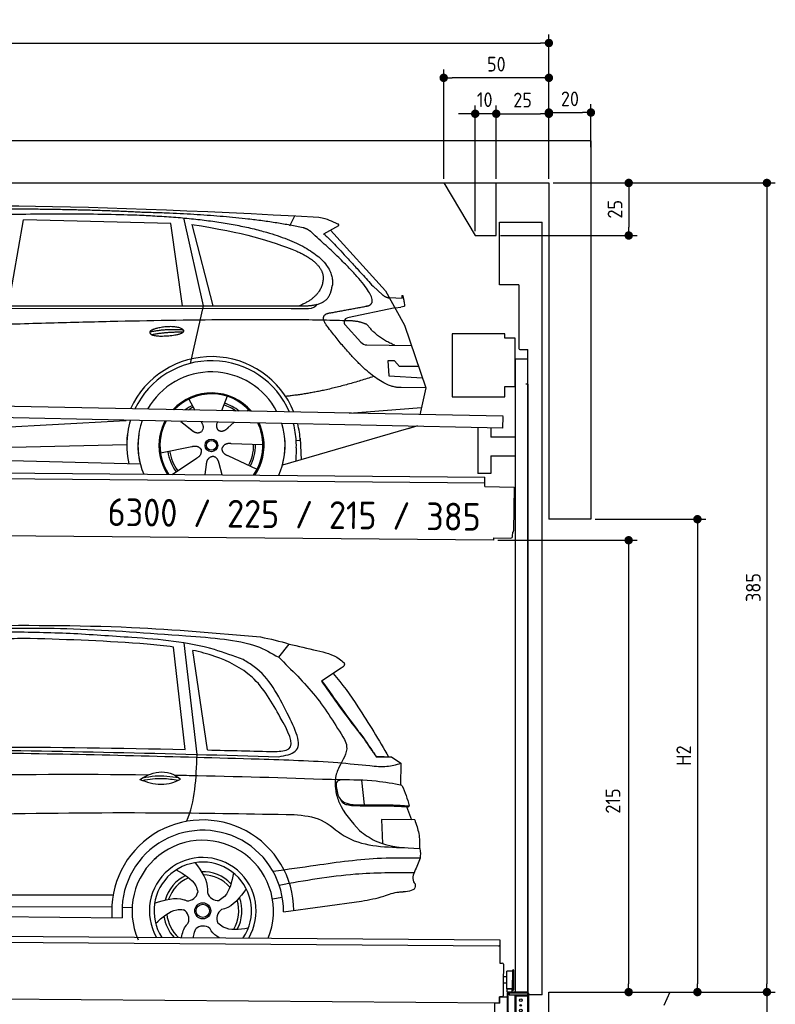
# Model space of a CAD drawing. Header units: millimetres. Extents: x -411 to 6777, y 0 to 7077.
# Tile 6 of 6: x 3183 to 6777, y 2392 to 7077. Entities that reach past the tile are written whole.
import ezdxf

# ---------------------------------------------------------------- set-up
doc = ezdxf.new("R2010")
doc.units = ezdxf.units.MM
doc.layers.add('4', color=3, linetype='Continuous')
for name, color, linetype, lineweight in [('AM_0', 7, 'Continuous', 50), ('car', 10, 'Continuous', 25), ('Freiraum', 7, 'Continuous', 25), ('Gebäude', 7, 'Continuous', 25), ('Logo', 7, 'Continuous', 25), ('Plattform', 7, 'Continuous', 25), ('Ständer vorne', 7, 'Continuous', 25), ('Tor', 200, 'Continuous', 25)]:
    doc.layers.add(name, color=color, linetype=linetype, lineweight=lineweight)
doc.styles.get("Standard").update_dxf_attribs({"font": 'ISOCP.SHX'})
doc.dimstyles.new('GEN-ISO', dxfattribs={"dimscale": 20, "dimtxt": 3.5, "dimasz": 2, "dimexe": 2, "dimexo": 1, "dimgap": 1.5, "dimtad": 1, "dimdec": 1, "dimlfac": 0.1, "dimdsep": 46, "dimtxsty": 'STANDARD', "dimblk": 'PUNKT', "dimcen": 2, "dimclrd": 256, "dimclre": 256, "dimclrt": 2, "dimadec": 0, "dimazin": 0, "dimtp": 0.1, "dimtm": 0.1, "dimtfac": 0.71, "dimtdec": 1, "dimtmove": 2, "dimatfit": 3, "dimldrblk": 'PUNKT', "dimfxl": 2, "dimtolj": 1, "dimarcsym": 0})

# ---------------------------------------------------------------- blocks, each defined once
blk = doc.blocks.new('PUNKT')
at = {"layer": '4', "color": 0, "linetype": 'ByBlock'}
blk.add_line((-0.5, 0), (-1, 0), dxfattribs=at)
at = {"layer": '4', "color": 0, "linetype": 'ByBlock', "const_width": 0.5}
blk.add_lwpolyline([(-0.25, 0, 1), (0.25, 0, 1)], format="xyb", close=True, dxfattribs=at)
blk = doc.blocks.new('*D67')
at = {"layer": '4', "lineweight": -2, "transparency": 16777216}
for p, q in [((5720, 6300), (6776.9, 6300)), ((6736.9, 6260), (6736.9, 2490)), ((6195.4, 2450), (6776.9, 2450))]:
    blk.add_line(p, q, dxfattribs=at)
at = {"layer": 'Defpoints', "color": 0, "transparency": 16777216}
for p in [(5700, 6300), (6175.4, 2450), (6736.9, 2450)]:
    blk.add_point(p, dxfattribs=at)
at = {"layer": '4', "lineweight": -2, "transparency": 16777216, "xscale": 40, "yscale": 40, "zscale": 40}
for p, rotation in [((6736.9, 6300), 90), ((6736.9, 2450), 270)]:
    blk.add_blockref('PUNKT', p, dxfattribs=dict(at, rotation=rotation))
at = {"layer": '4', "color": 2, "transparency": 16777216, "insert": (6671.9, 4375), "char_height": 70, "attachment_point": 5, "rotation": 90}
blk.add_mtext('385', dxfattribs=at)
blk = doc.blocks.new('*D68')
at = {"layer": '4', "lineweight": -2, "transparency": 16777216}
for p, q in [((6295.4, 2450), (6776.9, 2450)), ((6736.9, 2410), (6736.9, 240)), ((5720, 200), (6776.9, 200))]:
    blk.add_line(p, q, dxfattribs=at)
at = {"layer": 'Defpoints', "color": 0, "transparency": 16777216}
for p in [(6275.4, 2450), (5700, 200), (6736.9, 200)]:
    blk.add_point(p, dxfattribs=at)
at = {"layer": '4', "lineweight": -2, "transparency": 16777216, "xscale": 40, "yscale": 40, "zscale": 40}
for p, rotation in [((6736.9, 2450), 90), ((6736.9, 200), 270)]:
    blk.add_blockref('PUNKT', p, dxfattribs=dict(at, rotation=rotation))
at = {"layer": '4', "color": 2, "transparency": 16777216, "insert": (6671.9, 1325), "char_height": 70, "attachment_point": 5, "rotation": 90}
blk.add_mtext('225', dxfattribs=at)
blk = doc.blocks.new('*D69')
at = {"layer": '4', "lineweight": -2, "transparency": 16777216}
for p, q in [((5920, 4700), (6446.5, 4700)), ((6406.5, 4660), (6406.5, 2490)), ((6295.4, 2450), (6446.5, 2450))]:
    blk.add_line(p, q, dxfattribs=at)
at = {"layer": 'Defpoints', "color": 0, "transparency": 16777216}
for p in [(5900, 4700), (6275.4, 2450), (6406.5, 2450)]:
    blk.add_point(p, dxfattribs=at)
at = {"layer": '4', "lineweight": -2, "transparency": 16777216, "xscale": 40, "yscale": 40, "zscale": 40}
for p, rotation in [((6406.5, 4700), 90), ((6406.5, 2450), 270)]:
    blk.add_blockref('PUNKT', p, dxfattribs=dict(at, rotation=rotation))
at = {"layer": '4', "color": 2, "transparency": 16777216, "insert": (6341.5, 3575), "char_height": 70, "attachment_point": 5, "rotation": 90}
blk.add_mtext('H2', dxfattribs=at)
blk = doc.blocks.new('*D70')
at = {"layer": '4', "lineweight": -2, "transparency": 16777216}
for p, q in [((200, 6320.9), (200, 7005.8)), ((5700, 6470.9), (5700, 7005.8)), ((240, 6965.8), (5660, 6965.8))]:
    blk.add_line(p, q, dxfattribs=at)
at = {"layer": 'Defpoints', "color": 0, "transparency": 16777216}
for p in [(5700, 6965.8), (5700, 6450.9), (200, 6300.9)]:
    blk.add_point(p, dxfattribs=at)
at = {"layer": '4', "lineweight": -2, "transparency": 16777216, "xscale": 40, "yscale": 40, "zscale": 40, "rotation": 180}
blk.add_blockref('PUNKT', (200, 6965.8), dxfattribs=at)
at = {"layer": '4', "lineweight": -2, "transparency": 16777216, "xscale": 40, "yscale": 40, "zscale": 40}
blk.add_blockref('PUNKT', (5700, 6965.8), dxfattribs=at)
at = {"layer": '4', "color": 2, "transparency": 16777216, "insert": (2950, 7030.8), "char_height": 70, "attachment_point": 5}
blk.add_mtext('550', dxfattribs=at)
blk = doc.blocks.new('*D71')
at = {"layer": '4', "lineweight": -2, "transparency": 16777216}
for p, q in [((5457.5, 4600), (6119.3, 4600)), ((6079.3, 4560), (6079.3, 2490)), ((6099.3, 2450), (6119.3, 2450))]:
    blk.add_line(p, q, dxfattribs=at)
at = {"layer": 'Defpoints', "color": 0, "transparency": 16777216}
for p in [(5437.5, 4600), (6079.3, 2450), (6079.3, 2450)]:
    blk.add_point(p, dxfattribs=at)
at = {"layer": '4', "lineweight": -2, "transparency": 16777216, "xscale": 40, "yscale": 40, "zscale": 40}
for p, rotation in [((6079.3, 4600), 90), ((6079.3, 2450), 270)]:
    blk.add_blockref('PUNKT', p, dxfattribs=dict(at, rotation=rotation))
at = {"layer": '4', "color": 2, "transparency": 16777216, "insert": (6004.7, 3359.2), "char_height": 70, "attachment_point": 5, "rotation": 90}
blk.add_mtext('215', dxfattribs=at)
blk = doc.blocks.new('*D72')
at = {"layer": '4', "lineweight": -2, "transparency": 16777216}
for p, q in [((5449.6, 6320), (5449.6, 6669.1)), ((5700, 6320), (5700, 6669.1)), ((5489.6, 6629.1), (5660, 6629.1))]:
    blk.add_line(p, q, dxfattribs=at)
at = {"layer": 'Defpoints', "color": 0, "transparency": 16777216}
for p in [(5700, 6629.1), (5449.6, 6300), (5700, 6300)]:
    blk.add_point(p, dxfattribs=at)
at = {"layer": '4', "lineweight": -2, "transparency": 16777216, "xscale": 40, "yscale": 40, "zscale": 40, "rotation": 180}
blk.add_blockref('PUNKT', (5449.6, 6629.1), dxfattribs=at)
at = {"layer": '4', "lineweight": -2, "transparency": 16777216, "xscale": 40, "yscale": 40, "zscale": 40}
blk.add_blockref('PUNKT', (5700, 6629.1), dxfattribs=at)
at = {"layer": '4', "color": 2, "transparency": 16777216, "insert": (5574.8, 6694.2), "char_height": 70, "attachment_point": 5}
blk.add_mtext('25', dxfattribs=at)
blk = doc.blocks.new('*D73')
at = {"layer": '4', "lineweight": -2, "transparency": 16777216}
for p, q in [((5199.6, 6320), (5199.6, 6840.1)), ((5700, 6320), (5700, 6840.1)), ((5660, 6800.1), (5239.6, 6800.1))]:
    blk.add_line(p, q, dxfattribs=at)
at = {"layer": 'Defpoints', "color": 0, "transparency": 16777216}
for p in [(5199.6, 6800.1), (5199.6, 6300), (5700, 6300)]:
    blk.add_point(p, dxfattribs=at)
at = {"layer": '4', "lineweight": -2, "transparency": 16777216, "xscale": 40, "yscale": 40, "zscale": 40, "rotation": 180}
blk.add_blockref('PUNKT', (5199.6, 6800.1), dxfattribs=at)
at = {"layer": '4', "lineweight": -2, "transparency": 16777216, "xscale": 40, "yscale": 40, "zscale": 40}
blk.add_blockref('PUNKT', (5700, 6800.1), dxfattribs=at)
at = {"layer": '4', "color": 2, "transparency": 16777216, "insert": (5449.8, 6865.1), "char_height": 70, "attachment_point": 5}
blk.add_mtext('50', dxfattribs=at)
blk = doc.blocks.new('*D74')
at = {"layer": '4', "lineweight": -2, "transparency": 16777216}
for p, q in [((5720, 6300), (6119.6, 6300)), ((6079.6, 6260), (6079.6, 6090)), ((5469.6, 6050), (6119.6, 6050))]:
    blk.add_line(p, q, dxfattribs=at)
at = {"layer": 'Defpoints', "color": 0, "transparency": 16777216}
for p in [(5700, 6300), (5449.6, 6050), (6079.6, 6050)]:
    blk.add_point(p, dxfattribs=at)
at = {"layer": '4', "lineweight": -2, "transparency": 16777216, "xscale": 40, "yscale": 40, "zscale": 40}
for p, rotation in [((6079.6, 6300), 90), ((6079.6, 6050), 270)]:
    blk.add_blockref('PUNKT', p, dxfattribs=dict(at, rotation=rotation))
at = {"layer": '4', "color": 2, "transparency": 16777216, "insert": (6014.6, 6175), "char_height": 70, "attachment_point": 5, "rotation": 90}
blk.add_mtext('25', dxfattribs=at)
blk = doc.blocks.new('*D75')
at = {"layer": '4', "lineweight": -2, "transparency": 16777216}
for p, q in [((5349.6, 6070), (5349.6, 6669.1)), ((5449.6, 6320), (5449.6, 6669.1)), ((5309.6, 6629.1), (5269.6, 6629.1)), ((5449.6, 6629.1), (5349.6, 6629.1)), ((5489.6, 6629.1), (5529.6, 6629.1))]:
    blk.add_line(p, q, dxfattribs=at)
at = {"layer": 'Defpoints', "color": 0, "transparency": 16777216}
for p in [(5349.6, 6629.1), (5449.6, 6300), (5349.6, 6050)]:
    blk.add_point(p, dxfattribs=at)
at = {"layer": '4', "lineweight": -2, "transparency": 16777216, "xscale": 40, "yscale": 40, "zscale": 40}
blk.add_blockref('PUNKT', (5349.6, 6629.1), dxfattribs=at)
at = {"layer": '4', "lineweight": -2, "transparency": 16777216, "xscale": 40, "yscale": 40, "zscale": 40, "rotation": 180}
blk.add_blockref('PUNKT', (5449.6, 6629.1), dxfattribs=at)
at = {"layer": '4', "color": 2, "transparency": 16777216, "insert": (5394.7, 6696.1), "char_height": 70, "attachment_point": 5}
blk.add_mtext('10', dxfattribs=at)
blk = doc.blocks.new('Car')
at = {"layer": 'car'}
for p, q in [((4411.4, 6136.7), (4435.2, 6184.2)), ((3077.2, 5743.1), (3144.3, 6152.9)), ((3846, 6143), (3144.3, 6152.9)), ((3905.5, 5751.1), (3846, 6143)), ((3906.1, 6169.4), (4002.7, 5752.1)), ((3945.6, 6138.8), (4048.7, 5752.5)), ((4642.9, 6138.1), (4572.8, 6098.9)), ((4606, 6117.5), (4870.4, 5831.6)), ((4810.1, 5852.6), (4855.7, 5812.8)), ((4870.4, 5831.6), (4961, 5669.4)), ((4888.3, 5799.6), (4948.5, 5797.5)), ((1778.4, 5721.6), (4421.7, 5742.7)), ((1825.3, 5731), (4477.1, 5756.6)), ((4002.7, 5752.1), (3944.3, 5477.8)), ((4421.7, 5742.7), (4504.6, 5744.1)), ((4915.7, 5750.5), (4689.3, 5700.6)), ((4915.7, 5750.5), (4943.4, 5754.5)), ((4961, 5669.4), (5065.4, 5371.8)), ((4678.9, 5667.4), (4754, 5586.2)), ((4783.2, 5573.4), (4995, 5572.6)), ((4915.7, 5498.5), (4883.1, 5498.5)), ((4883.1, 5498.5), (4889.9, 5427)), ((4939.5, 5472.7), (4915.7, 5498.5)), ((5030, 5472.7), (4939.5, 5472.7)), ((4889.9, 5427), (5049, 5418.5)), ((5065.4, 5371.8), (4948.5, 5372.2)), ((5065.4, 5371.8), (5038.8, 5243.8)), ((3938.3, 5307.5), (3967.8, 5255.4)), ((4120.4, 5322.9), (4095.5, 5254)), ((3966.5, 5257.8), (3967.8, 5255.4)), ((4222.5, 5261.2), (4214.8, 5252.7)), ((4702.8, 5247.5), (5045.9, 5278.3)), ((1740.7, 5081.9), (3609.7, 5201.1)), ((3609.7, 5201.1), (3642.2, 5203.2)), ((3901.5, 5201.6), (3953.1, 5161.5)), ((3998.8, 5200.5), (4005, 5189.5)), ((3916, 5190.6), (3962.5, 5154.4)), ((4075.9, 5199.5), (4072.2, 5189.2)), ((4154.7, 5198.6), (4128, 5174.6)), ((5022.8, 5188.4), (4386.8, 4997)), ((5027.5, 5189.8), (4983.8, 5176.6)), ((4470.7, 5115.1), (4451.5, 5113.9)), ((4470, 5127.1), (4476.6, 5024)), ((1760.5, 5030), (3645.9, 5088.6)), ((3806.3, 5051.5), (3954.7, 5081.8)), ((4293.5, 5092.7), (4142.1, 5097.6)), ((4452.3, 5081.4), (4451.2, 5016.4)), ((1662, 5031.6), (3711, 4997)), ((3863.5, 4948.9), (3978, 5026.5)), ((4266.3, 4976.5), (4128.4, 5039.2)), ((4020.6, 4949), (4026.1, 4997.4)), ((4101.3, 4949), (4085.9, 5002.4))]:
    blk.add_line(p, q, dxfattribs=at)
for radius in [30.1, 23.6]:
    blk.add_circle((4048.5, 5088.7), radius, dxfattribs=at)
for centre, radius, start, end in [((4693.6, 5681), 20, 102.4358, 222.7473), ((4783.4, 5613.4), 40, 222.7473, 269.7861), ((4048.9, 5088.2), 422.7, 22.5487, 156.2143), ((4048.9, 5088.2), 403.4, 23.7263, 155.0367), ((4048.9, 5088.2), 350, 27.7494, 151.0136), ((4048.9, 5088.2), 250, 41.078, 137.685), ((4048.5, 5088.7), 245, 41.9641, 136.7989), ((4048.5, 5088.7), 209.6, 116.262, 127.1225), ((4048.5, 5088.7), 200.6, 116.1152, 123.6695), ((4048.5, 5088.7), 200.6, 55.0934, 73.5463), ((4048.5, 5088.7), 209.6, 51.6404, 73.3995), ((4048.9, 5088.2), 422.7, 164.0109, 164.2126), ((4048.9, 5088.2), 403.4, 163.2593, 179.9464), ((4048.9, 5088.2), 350, 160.7243, 195.1055), ((4048.9, 5088.2), 250, 152.8016, 213.8648), ((4048.5, 5088.7), 245, 152.3519, 188.7348), ((4048.9, 5088.2), 250, 326.1848, 25.8498), ((4048.9, 5088.2), 250, 326.1848, 25.8498), ((4048.5, 5088.7), 245, 0.9266, 26.2995), ((4048.9, 5088.2), 350, 344.8945, 17.9271), ((4048.9, 5088.2), 403.4, 3.6504, 15.3921), ((4048.9, 5088.2), 422.7, 3.6504, 14.6404), ((4048.9, 5088.2), 403.4, 173.0827, 193.1146), ((4048.9, 5088.2), 350, 172.1254, 203.4635), ((4048.9, 5088.2), 250, 169.2195, 213.8648), ((4048.5, 5088.7), 245, 169.1336, 214.8006), ((4048.5, 5088.7), 245, 325.2489, 9.5178), ((4048.9, 5088.2), 250, 326.1848, 9.4319), ((4048.9, 5088.2), 350, 336.586, 6.526), ((4048.9, 5088.2), 403.4, 359.0315, 5.5686), ((4048.9, 5088.2), 422.7, 3.6504, 3.7403), ((4048.5, 5088.7), 200.6, 188.1152, 217.5463), ((4048.5, 5088.7), 200.6, 332.1152, 1.5463), ((4048.5, 5088.7), 209.6, 332.262, 1.3995), ((4048.5, 5088.7), 209.6, 188.262, 217.3995)]:
    blk.add_arc(centre, radius, start, end, dxfattribs=at)
for points, degree in [([(2204.2, 6172.9), (2491.2, 6237.1), (3376.3, 6231.9), (4548.8, 6179.4)], 3), ([(3698.9, 6194.3), (3350.5, 6210.5), (2734.7, 6200.1)], 2), ([(4474.5, 6128.3), (4173.3, 6188.2), (3698.9, 6194.3)], 2), ([(3945.6, 6138.8), (4200, 6102.2), (4313.5, 6067.5), (4446.8, 6016.1)], 3), ([(4548.8, 6179.4), (4595.7, 6170.4), (4604.6, 6162.2), (4642.1, 6146.7)], 3), ([(4642.9, 6138.1), (4644.5, 6139.7), (4645.2, 6142.8), (4644.6, 6145.6), (4642.1, 6146.7)], 4), ([(4524.2, 6097.9), (4506.1, 6119.6), (4474.5, 6128.3)], 2), ([(4789, 5760), (4878.2, 5788.8), (4524.2, 6097.9)], 2), ([(4572.8, 6098.9), (4580.6, 6103.3), (4810.1, 5852.6)], 2), ([(4446.8, 6016.1), (4561.4, 5965.1), (4572.2, 5900.1)], 2), ([(4572.2, 5900.1), (4577.8, 5805.6), (4460.5, 5756.5)], 2), ([(4477.1, 5756.6), (4527.2, 5757.1), (4600.2, 5762.5), (4607.9, 5809.3), (4616.2, 5852.6)], 4), ([(4855.7, 5812.8), (4864, 5805.6), (4877.3, 5798), (4886.4, 5798), (4888.3, 5799.6)], 4), ([(4948.5, 5797.5), (4949.7, 5836.4), (4961, 5762.2)], 2), ([(4504.6, 5744.1), (4523.8, 5744.9), (4538.6, 5754), (4545.8, 5764.3)], 3), ([(4575.8, 5777.2), (4575.8, 5777.2), (4575.9, 5777.3), (4576, 5777.3)], 3), ([(4594.9, 5659.2), (4550.5, 5717.5), (4610.4, 5724.7)], 2), ([(4961, 5762.2), (4961.3, 5758.5), (4955.8, 5756.7), (4943.4, 5754.5)], 3), ([(4696.4, 5686.9), (3819.8, 5707.3), (1387.8, 5572.9)], 2), ([(4784.3, 5669.4), (4746.9, 5687.4), (4696.4, 5686.9)], 2), ([(4915.7, 5572.9), (4830.1, 5608), (4784.3, 5669.4)], 2), ([(3751, 5626.2), (3826.4, 5643.1), (3910, 5637.3)], 2), ([(3758.2, 5613.4), (3832.2, 5628), (3910.1, 5627.2)], 2), ([(4948.5, 5372.2), (4822.8, 5364), (4594.9, 5659.2)], 2), ([(4816.6, 5423.5), (4591.9, 5346.1), (4399.1, 5324.9)], 2), ([(3953.4, 5161.5), (3976.9, 5139.8), (4000.1, 5153.3)], 2), ([(3954.7, 5081.8), (3985.4, 5090.8), (4000.1, 5068.4)], 2), ([(3978, 5026.5), (4005.9, 5042.1), (4000.1, 5068.4)], 2), ([(4128.4, 5039.2), (4098.3, 5050), (4099.6, 5076.8)], 2), ([(4142.1, 5097.6), (4110.4, 5101.4), (4099.6, 5076.8)], 2), ([(4026.1, 4997.4), (4027, 5029.3), (4052.9, 5036.5)], 2), ([(4085.9, 5002.4), (4079.6, 5033.8), (4052.9, 5036.5)], 2)]:
    blk.add_open_spline(points, degree=degree, dxfattribs=at)
for points, degree, knots in [([(2373.9, 6160.7), (2400.4, 6163), (2539.8, 6166.1), (3561, 6195.6), (4181.3, 6194.8), (4638.3, 6026.4), (4616.2, 5852.6)], 4, [0.0821318, 0.0821318, 0.0821318, 0.0821318, 0.0821318, 0.258851, 0.508851, 1, 1, 1, 1, 1]), ([(4610.4, 5724.7), (4777.1, 5757.3), (4779.9, 5757.9), (4788.2, 5759.8), (4789, 5760)], 1, [0.1611508, 0.1611508, 1, 1.0196119, 1.078724, 1.0847856, 1.0847856]), ([(3758.2, 5613.4), (3734.6, 5629.7), (3780, 5645.5), (3862.7, 5665.6), (3955.7, 5632.6), (3893.7, 5608.8), (3784.6, 5601.6), (3763.1, 5610.4), (3758.2, 5613.4)], 5, [0, 0, 0, 0, 0, 0, 0.300106, 0.500106, 0.700106, 1, 1, 1, 1, 1, 1]), ([(4005, 5189.5), (4006.7, 5185.4), (4007.7, 5181.4), (4008, 5177.6), (4008.8, 5169), (4006.1, 5160.9), (4000.1, 5153.3)], 3, [0.2167758, 0.2167758, 0.2167758, 0.2167758, 0.4600873, 0.4600873, 0.4600873, 1, 1, 1, 1]), ([(4072.2, 5189.2), (4071.7, 5186.1), (4071.5, 5183), (4071.5, 5180.1), (4071.9, 5177.3), (4072.7, 5171.5), (4074.8, 5166.2), (4078.4, 5161.7), (4083.3, 5158.7)], 4, [0.3191838, 0.3191838, 0.3191838, 0.3191838, 0.3191838, 0.5438253, 0.5438253, 0.5438253, 0.5438253, 1, 1, 1, 1, 1]), ([(4128, 5174.6), (4128, 5174.6), (4128, 5174.6), (4128, 5174.6), (4128, 5174.6), (4119, 5164.7), (4108.4, 5154.7), (4094.1, 5152.2), (4083.3, 5158.7)], 4, [-0.000003, -0.000003, -0.000003, -0.000003, -0.000003, 0, 0, 0, 0, 1, 1, 1, 1, 1])]:
    blk.add_open_spline(points, degree=degree, knots=knots, dxfattribs=at)
blk = doc.blocks.new('*D81')
at = {"layer": '4', "lineweight": -2, "transparency": 16777216}
for p, q in [((5700, 6320), (5700, 6675.1)), ((5900, 6470.8), (5900, 6675.1)), ((5740, 6635.1), (5860, 6635.1))]:
    blk.add_line(p, q, dxfattribs=at)
at = {"layer": 'Defpoints', "color": 0, "transparency": 16777216}
for p in [(5900, 6635.1), (5900, 6450.8), (5700, 6300)]:
    blk.add_point(p, dxfattribs=at)
at = {"layer": '4', "lineweight": -2, "transparency": 16777216, "xscale": 40, "yscale": 40, "zscale": 40, "rotation": 180}
blk.add_blockref('PUNKT', (5700, 6635.1), dxfattribs=at)
at = {"layer": '4', "lineweight": -2, "transparency": 16777216, "xscale": 40, "yscale": 40, "zscale": 40}
blk.add_blockref('PUNKT', (5900, 6635.1), dxfattribs=at)
at = {"layer": '4', "color": 2, "transparency": 16777216, "insert": (5800, 6700.1), "char_height": 70, "attachment_point": 5}
blk.add_mtext('20', dxfattribs=at)
blk = doc.blocks.new('Palette EG Gl550')
at = {"layer": 'Plattform'}
for p, q in [((429.5, 2737), (5467.3, 2698)), ((5462.1, 2668), (434.2, 2707)), ((5467.3, 2698), (5466.5, 2588)), ((5466.5, 2588), (5478.5, 2587.9)), ((5483.4, 2582.8), (5482.7, 2492.8)), ((5499.6, 2465.6), (5500.2, 2549.8)), ((5527.5, 2460.5), (5528.3, 2554.5)), ((5532.3, 2554.5), (5531.5, 2460.5)), ((5482.7, 2492.8), (5482.3, 2432.9)), ((5499.8, 2492.7), (5482.7, 2492.8)), ((5501.1, 2522.8), (5484.1, 2523)), ((5465, 2398), (341.7, 2437.7)), ((5525.9, 2465), (5500.9, 2465)), ((5500.9, 2450), (5500.9, 2465)), ((5512.9, 2465), (5500.9, 2465)), ((5500.9, 2450), (5500.9, 2465)), ((5500.9, 2450), (5525.9, 2450)), ((5525.9, 2450), (5500.9, 2450)), ((5525.9, 2450), (5525.9, 2465)), ((5525.9, 2450), (5525.9, 2465)), ((5465.2, 2428), (5465, 2398)), ((5465.2, 2428), (5477.2, 2427.9)), ((5477.2, 2427.9), (5465.2, 2428))]:
    blk.add_line(p, q, dxfattribs=at)
for centre, radius, start, end in [((5462.1, 2673), 5, 268.5823, 358.5607), ((5478.4, 2582.9), 5, 359.556, 89.556), ((5500.6, 2549.8), 0.4, 91.7323, 179.3444), ((5511.7, 2223.6), 326.8, 87.1739, 91.9438), ((5527.8, 2550.4), 0.4, 266.9623, 359.3444), ((5530.3, 2554.5), 2, 359.3444, 179.3444), ((5500, 2465.6), 0.4, 179.3444, 266.9565), ((5519.7, 3349.4), 884.4, 268.7196, 270.4008), ((5491.8, 3553.4), 1088.9, 271.795, 271.861), ((5527.2, 2464.6), 0.4, 359.556, 91.938), ((5529.5, 2460.5), 2, 179.3444, 359.3444), ((5477.3, 2432.9), 5, 269.556, 359.556)]:
    blk.add_arc(centre, radius, start, end, dxfattribs=at)
blk = doc.blocks.new('Car_EG')
at = {"layer": 'car'}
for p, q in [((3998.7, 3612), (3933.1, 4141.9)), ((4383.5, 4077.1), (4432.3, 4140.6)), ((3941.4, 3635.3), (3882.4, 4121.9)), ((4048.7, 3633.7), (3974.1, 4106.9)), ((4681.3, 4028.1), (4588.3, 3964.8)), ((4850.9, 3607.4), (4909.3, 3607.7)), ((4853.8, 3608.2), (4888.8, 3608.3)), ((4888.8, 3608.3), (4908.9, 3608.3)), ((4909.3, 3607.7), (4923.8, 3608.1)), ((4923.8, 3608.1), (4968.3, 3577.2)), ((4968.3, 3577.2), (4968.2, 3473.1)), ((4782.3, 3495.1), (4794.6, 3378.1)), ((4997.2, 3371.3), (5021.7, 3308.4)), ((5036.4, 3308.3), (4878.6, 3309.6)), ((4878.6, 3309.6), (4884, 3194.3)), ((5063, 3126.3), (5044.9, 3078.9)), ((1739.3, 2929.3), (3604.6, 2940.6)), ((4362.5, 2927.2), (4409.3, 2936.1)), ((4415.5, 2865.6), (4786.3, 2920)), ((1740.6, 2875.9), (3598.7, 2883.6)), ((3647.7, 2882.1), (3695.4, 2881.5)), ((1691.9, 2835.9), (3649.1, 2832.3))]:
    blk.add_line(p, q, dxfattribs=at)
for radius in [38.2, 31.6]:
    blk.add_circle((4031.5, 2868), radius, dxfattribs=at)
for centre, radius, start, end in [((4031.5, 2867.4), 433.1, 0.713, 184.6115), ((4031.5, 2867.4), 384, 359.7282, 185.2384), ((4031.5, 2867.4), 336.4, 337.7995, 204.4935), ((4031.5, 2867.9), 254, 329.8221, 210.1779), ((4031.5, 2868), 231.9, 326.5904, 213.4096), ((4031.5, 2868), 186.2, 44.2633, 92.4011), ((4031.5, 2868), 186.2, 116.2626, 164.3912), ((4031.5, 2868), 171.5, 113.5905, 161.7257), ((4031.5, 2868), 171.5, 41.5902, 89.736), ((3956.5, 2967.4), 52.3, 268.6722, 348.431), ((4103, 2970.1), 52.3, 196.6722, 276.431), ((4031.5, 2868), 171.5, 329.577, 17.7302), ((4031.5, 2868), 186.2, 332.2513, 20.3964), ((3913.7, 2827.3), 52.3, 340.6722, 60.431), ((4150.8, 2831.6), 52.3, 124.6722, 204.431), ((4031.5, 2868), 186.2, 188.2502, 223.2875), ((4031.5, 2868), 171.5, 185.5775, 228.1156), ((4033.8, 2743.3), 52.3, 52.6722, 132.431)]:
    blk.add_arc(centre, radius, start, end, dxfattribs=at)
for points, knots in [([(2899.5, 4216.6), (3160.7, 4220.3), (3627.1, 4226.8), (4092.1, 4189.6), (4296.6, 4173.3)], [0, 0, 0, 0, 783.131876, 1398.451598, 1398.451598, 1398.451598, 1398.451598]), ([(3390, 4182.7), (3293.3, 4185.1), (3063, 4190.8), (2758.6, 4171.2), (2551.1, 4155.9), (2477, 4150.4)], [0, 0, 0, 0, 289.925788, 691.034976, 914.075582, 914.075582, 914.075582, 914.075582]), ([(2525, 4173.5), (2654.9, 4183.3), (2948, 4205.4), (3421, 4211.7), (3822.9, 4183.3), (4066.7, 4167.8), (4124.4, 4161)], [0, 0, 0, 0, 391.04113, 881.651907, 1416.366113, 1602.404452, 1602.404452, 1602.404452, 1602.404452]), ([(4213.7, 4064.6), (4168.4, 4081.3), (3999, 4143.8), (3717.5, 4164.5), (3488, 4177.3), (3390, 4182.7)], [0, 0, 0, 0, 144.38685, 540.679923, 835.691207, 835.691207, 835.691207, 835.691207]), ([(3882.4, 4121.9), (3840.8, 4127.3), (3613.4, 4147.6), (3385.8, 4152.9), (3200.1, 4157.3)], [637.56261, 637.56261, 637.56261, 637.56261, 763.549902, 1320.810124, 1320.810124, 1320.810124, 1320.810124]), ([(4124.4, 4161), (4176.6, 4153.9), (4268.3, 4141.4), (4348.8, 4096.5), (4383.5, 4077.1)], [0, 0, 0, 0, 156.409573, 274.497028, 274.497028, 274.497028, 274.497028]), ([(4432.3, 4140.6), (4476.1, 4130.7), (4556.2, 4112.6), (4650.6, 4091.1), (4687.2, 4059.7), (4695, 4053)], [0, 0, 0, 0, 135.791183, 248.765766, 279.520552, 279.520552, 279.520552, 279.520552]), ([(4393.2, 3791.5), (4353.9, 3860.9), (4280.3, 3990.5), (4110.3, 4073.5), (4009.5, 4099.6), (3974.1, 4106.9)], [0, 0, 0, 0, 233.684399, 436.644927, 544.706034, 544.706034, 544.706034, 544.706034]), ([(4383.5, 4077.1), (4444.7, 4018.1), (4565.9, 3901.3), (4655.5, 3758.9), (4699.7, 3688.4)], [0, 0, 0, 0, 254.089873, 502.76226, 502.76226, 502.76226, 502.76226]), ([(4426.5, 3811.6), (4383, 3895.2), (4329.4, 3998.2), (4232, 4054.1), (4213.7, 4064.6)], [0, 0, 0, 0, 271.559773, 334.41549, 334.41549, 334.41549, 334.41549]), ([(4695, 4053), (4695.7, 4049.2), (4697.8, 4038.4), (4687.8, 4032.1), (4681.3, 4028.1)], [0, 0, 0, 0, 10.855432, 30.979101, 30.979101, 30.979101, 30.979101]), ([(4642.3, 4001.5), (4686.2, 3953.9), (4781.8, 3820.3), (4863, 3686.7), (4909.3, 3607.7)], [395.653943, 395.653943, 395.653943, 395.653943, 587.122502, 864.540302, 864.540302, 864.540302, 864.540302]), ([(4588.3, 3964.8), (4639.2, 3893.2), (4703.4, 3803.1), (4772.5, 3716.8), (4786.7, 3699)], [0, 0, 0, 0, 263.425265, 331.664547, 331.664547, 331.664547, 331.664547]), ([(4589.8, 3965.8), (4621.5, 3922), (4679, 3842.4), (4738, 3764), (4764.6, 3728.8)], [0, 0, 0, 0, 162.25725, 294.477825, 294.477825, 294.477825, 294.477825]), ([(4386.9, 3604.1), (4418.1, 3610.1), (4518.9, 3629.5), (4464.3, 3737.2), (4426.5, 3811.6)], [0, 0, 0, 0, 83.009931, 268.207531, 268.207531, 268.207531, 268.207531]), ([(4369.5, 3628.3), (4395.2, 3630.3), (4481.1, 3636.9), (4429.4, 3727.8), (4393.2, 3791.5)], [0, 0, 0, 0, 66.110822, 221.440769, 221.440769, 221.440769, 221.440769]), ([(4764.6, 3728.8), (4772.1, 3720), (4782.3, 3708.2), (4790.9, 3695.3), (4793.1, 3692)], [0, 0, 0, 0, 34.815048, 46.557672, 46.557672, 46.557672, 46.557672]), ([(4699.7, 3688.4), (4704.1, 3677.5), (4721.8, 3633.5), (4677.6, 3571.7), (4655.7, 3509.9), (4656.7, 3478.7), (4657, 3467.6)], [0, 0, 0, 0, 34.097953, 138.175108, 197.887596, 230.983362, 230.983362, 230.983362, 230.983362]), ([(4786.7, 3699), (4797.3, 3683.3), (4818.1, 3652.3), (4840.1, 3622.2), (4850.9, 3607.4)], [0, 0, 0, 0, 56.812879, 111.923736, 111.923736, 111.923736, 111.923736]), ([(1827.5, 3600), (2121.5, 3604.9), (2545, 3611.9), (3367.3, 3612), (3895.4, 3600.9), (4294, 3592.6)], [0, 0, 0, 0, 882.102268, 1270.770708, 2466.750946, 2466.750946, 2466.750946, 2466.750946]), ([(1831.3, 3611.2), (2159.8, 3617.2), (3011.7, 3632.6), (3863.6, 3615), (4386.9, 3604.1)], [0, 0, 0, 0, 985.739727, 2555.887054, 2555.887054, 2555.887054, 2555.887054]), ([(4835, 3631), (4839.9, 3624.2), (4845.1, 3617), (4850.3, 3609.7), (4851.3, 3608.4), (4852.6, 3608.3), (4853.8, 3608.2)], [0, 0, 0, 0, 25.300776, 26.442713, 27.003963, 30.176579, 30.176579, 30.176579, 30.176579]), ([(4294, 3592.6), (4419.2, 3589.7), (4595.4, 3585.6), (4770.9, 3569.9), (4821.6, 3565.3)], [0, 0, 0, 0, 375.490289, 528.429148, 528.429148, 528.429148, 528.429148]), ([(4821.6, 3565.3), (4848.6, 3562.6), (4898.3, 3557.5), (4946.3, 3571), (4968.3, 3577.2)], [0, 0, 0, 0, 80.452469, 148.273091, 148.273091, 148.273091, 148.273091]), ([(3727.9, 3490.6), (3743.9, 3500.4), (3790.1, 3528.8), (3868.5, 3532.2), (3909.6, 3502.8), (3921.6, 3494.1)], [0, 0, 0, 0, 56.386158, 162.852709, 206.792536, 206.792536, 206.792536, 206.792536]), ([(3727.9, 3490.6), (3744, 3484.7), (3792.2, 3467.7), (3863, 3465.5), (3907.7, 3487.3), (3921.6, 3494.1)], [5.208578, 5.208578, 5.208578, 5.208578, 44.198582, 121.455021, 156.55166, 156.55166, 156.55166, 156.55166]), ([(3739.7, 3486.4), (3772, 3491.8), (3828.6, 3501.3), (3885, 3492.5), (3909.2, 3488.2)], [0, 0, 0, 0, 73.878693, 129.282646, 129.282646, 129.282646, 129.282646]), ([(3741.5, 3498.9), (3761, 3502.8), (3817.5, 3513.3), (3874.7, 3506.1), (3912.2, 3500.8)], [7.57653, 7.57653, 7.57653, 7.57653, 52.544532, 137.659237, 137.659237, 137.659237, 137.659237]), ([(4681.1, 3495.9), (4454.5, 3501.6), (4192.9, 3508.1), (3931.2, 3510.9), (3896.1, 3511.2)], [0, 0, 0, 0, 679.940772, 785.142685, 785.142685, 785.142685, 785.142685]), ([(4657, 3467.6), (4657.7, 3460.4), (4660.2, 3433.3), (4685.2, 3353.3), (4736.5, 3296.9), (4774.2, 3255.4)], [0, 0, 0, 0, 21.786395, 81.634094, 246.747403, 246.747403, 246.747403, 246.747403]), ([(4681.1, 3495.9), (4673.9, 3492.7), (4660.1, 3486.5), (4661.5, 3471.7), (4662.2, 3464.6)], [0, 0, 0, 0, 21.276303, 40.575349, 40.575349, 40.575349, 40.575349]), ([(4974.5, 3472), (4933.7, 3479.3), (4836.7, 3496.6), (4738.2, 3496.2), (4681.1, 3495.9)], [0, 0, 0, 0, 124.191927, 294.878966, 294.878966, 294.878966, 294.878966]), ([(4974.5, 3472), (4981.6, 3456.1), (4995.7, 3424.7), (5005.1, 3391.6), (5009.7, 3375.2)], [0, 0, 0, 0, 52.081574, 103.113227, 103.113227, 103.113227, 103.113227]), ([(4662.2, 3464.6), (4665.2, 3443.1), (4669.5, 3412.1), (4705.8, 3384), (4748.7, 3377), (4781.9, 3377.8), (4801, 3378.3)], [0, 0, 0, 0, 61.688141, 88.915796, 131.377114, 188.888446, 188.888446, 188.888446, 188.888446]), ([(4680.9, 3405.8), (4685, 3398.4), (4692.3, 3384.8), (4711.6, 3378.8), (4727.9, 3375.4), (4743, 3374.7), (4753.7, 3374.3), (4758.7, 3374.1)], [0, 0, 0, 0, 24.299806, 44.374389, 57.433548, 74.613131, 89.537932, 89.537932, 89.537932, 89.537932]), ([(4758.7, 3374.1), (4782.9, 3374.2), (4832.5, 3374.3), (4895.4, 3375.1), (4945.4, 3373.3), (4970, 3372.5), (4981.3, 3372.1)], [0, 0, 0, 0, 72.676028, 148.847009, 188.713602, 222.633888, 222.633888, 222.633888, 222.633888]), ([(4801, 3378.3), (4841.6, 3379), (4911.2, 3380.4), (4980.7, 3376.7), (5009.7, 3375.2)], [0, 0, 0, 0, 121.811128, 208.751004, 208.751004, 208.751004, 208.751004]), ([(5002.6, 3371), (5004.4, 3371), (5007.7, 3370.9), (5009, 3373.8), (5009.7, 3375.2)], [0, 0, 0, 0, 4.798676, 8.977894, 8.977894, 8.977894, 8.977894]), ([(1465.1, 3268.1), (1708.5, 3277.3), (2506.5, 3306.9), (3505.7, 3339.1), (4261.5, 3331.5), (4462.4, 3329.4)], [651.356687, 651.356687, 651.356687, 651.356687, 1382.168851, 3046.715693, 3649.598352, 3649.598352, 3649.598352, 3649.598352]), ([(4462.4, 3329.4), (4507.6, 3325.6), (4597.6, 3317.9), (4738, 3181.5), (4886.4, 3178.4), (4988.9, 3176.3)], [0, 0, 0, 0, 132.089839, 263.241357, 556.137776, 556.137776, 556.137776, 556.137776]), ([(4981.3, 3372.1), (4984.8, 3372), (4991.9, 3371.6), (4999.1, 3371.2), (5002.6, 3371)], [0, 0, 0, 0, 10.705348, 21.344027, 21.344027, 21.344027, 21.344027]), ([(5036.4, 3308.3), (5044.1, 3286.9), (5059.9, 3243.3), (5060.3, 3196.8), (5060.5, 3173.1)], [0, 0, 0, 0, 67.622491, 138.154699, 138.154699, 138.154699, 138.154699]), ([(4774.2, 3255.4), (4798.6, 3238), (4882.1, 3178.4), (4987, 3175.3), (5061.2, 3173.1)], [0, 0, 0, 0, 89.012732, 303.591941, 303.591941, 303.591941, 303.591941]), ([(3994.4, 3096.9), (4024, 3055.5), (4056.6, 3009.8), (4053.4, 2959.8), (4052.9, 2955.1)], [0, 0, 0, 0, 140.862207, 155.3883, 155.3883, 155.3883, 155.3883]), ([(5063, 3126.3), (5001.6, 3126.7), (4835.6, 3127.7), (4603.4, 3093.5), (4432.7, 3067.5), (4365.3, 3057.2)], [0, 0, 0, 0, 184.056968, 497.583163, 702.083529, 702.083529, 702.083529, 702.083529]), ([(3903.7, 3061.5), (3941.5, 3040.8), (3989.8, 3014.3), (4005.3, 2967.7), (4007.7, 2956.9)], [0, 0, 0, 0, 119.179133, 152.627431, 152.627431, 152.627431, 152.627431]), ([(4176.1, 3049.3), (4168.1, 3007), (4157.8, 2952.9), (4118.3, 2923.8), (4108.8, 2918.1)], [0, 0, 0, 0, 119.179133, 152.546972, 152.546972, 152.546972, 152.546972]), ([(5035.6, 3057.2), (4942.1, 3056.2), (4726.7, 3053.9), (4514.7, 3015.1), (4394.8, 2991.8)], [0, 0, 0, 0, 279.844829, 645.252119, 645.252119, 645.252119, 645.252119]), ([(5044.9, 3078.9), (5034.4, 3056), (5022, 3028.8), (5037.6, 3007.1), (5040.1, 3003.6)], [0, 0, 0, 0, 65.64359, 78.298126, 78.298126, 78.298126, 78.298126]), ([(5040.1, 3003.6), (5040.9, 2999.2), (5045.3, 2972.8), (5011.8, 2968.6), (4984, 2965.1)], [0, 0, 0, 0, 12.782787, 75.656378, 75.656378, 75.656378, 75.656378]), ([(4237.8, 2974), (4207.6, 2933.1), (4174.2, 2887.9), (4125.6, 2875.5), (4121, 2874.6)], [0, 0, 0, 0, 140.862207, 155.444261, 155.444261, 155.444261, 155.444261]), ([(4786.4, 2920.1), (4821.8, 2926.8), (4881.6, 2938), (4945.3, 2965.5), (4977.1, 2965.2), (4984, 2965.1)], [0, 0, 0, 0, 108.214368, 182.603927, 203.112583, 203.112583, 203.112583, 203.112583]), ([(3802.3, 2903.4), (3850.8, 2918.8), (3904.4, 2935.7), (3951, 2917.2), (3955.3, 2915.2)], [0, 0, 0, 0, 140.862207, 155.442461, 155.442461, 155.442461, 155.442461]), ([(3807.9, 2806.2), (3839.3, 2835.7), (3879.4, 2873.5), (3928.5, 2873.8), (3939.5, 2872.8)], [0, 0, 0, 0, 119.179133, 152.616634, 152.616634, 152.616634, 152.616634]), ([(3931.6, 2740.3), (3935.2, 2762), (3943.3, 2786.7), (3959.9, 2806.6), (3963.1, 2810.1)], [75.258677, 75.258677, 75.258677, 75.258677, 140.862207, 155.531654, 155.531654, 155.531654, 155.531654]), ([(3988.2, 2740.3), (3988.4, 2743.9), (3989.9, 2757.8), (3994.9, 2771.7), (3998.5, 2781.9)], [107.857422, 107.857422, 107.857422, 107.857422, 119.179133, 151.284708, 151.284708, 151.284708, 151.284708]), ([(4109.9, 2740.3), (4095.4, 2749.1), (4079.2, 2762.8), (4067.7, 2780.8), (4065.4, 2785)], [89.202761, 89.202761, 89.202761, 89.202761, 140.862207, 155.53262, 155.53262, 155.53262, 155.53262]), ([(4248.7, 2786.5), (4206.3, 2780.1), (4152.4, 2772.1), (4111.8, 2803.3), (4103.2, 2810)], [0, 0, 0, 0, 119.179133, 151.2485, 151.2485, 151.2485, 151.2485])]:
    blk.add_open_spline(points, degree=3, knots=knots, dxfattribs=at)
for points in [[(4296.6, 4173.3), (4342.7, 4163.9), (4388.7, 4154.6), (4432.3, 4140.6)], [(3200.1, 4157.3), (3160, 4156.6), (3119.9, 4155.8), (3079.9, 4154.9)], [(4793.1, 3692), (4807, 3671.7), (4821, 3651.4), (4835, 3631)], [(3010.4, 3639.7), (3320.7, 3641.5), (3631.1, 3639.6), (3941.4, 3635.3)], [(3951.5, 3293.1), (3992.3, 3386.5), (3995.5, 3499.2), (3998.7, 3612)], [(4048.7, 3633.7), (4155.7, 3632.1), (4262.6, 3630.2), (4369.5, 3628.3)], [(3766, 3512), (3450.4, 3513.3), (3134.8, 3509.5), (2819.3, 3502.2)], [(5061.2, 3173.1), (5067, 3156.4), (5063.7, 3139.7), (5063, 3126.3)], [(3796.5, 3108.1), (3803.7, 3114.5), (3811, 3121), (3818.2, 3127.5)]]:
    blk.add_open_spline(points, degree=3, dxfattribs=at)
blk = doc.blocks.new('Plattform OG 6200 550')
at = {"layer": 'Plattform'}
for p, q in [((5482.3, 5189.6), (348.5, 5292)), ((5481.2, 5133.6), (347.5, 5241)), ((5481.2, 5133.6), (5482.3, 5189.5)), ((5361.5, 5136.1), (5361.5, 4918.3)), ((5423.5, 5134.7), (5423.5, 5090.8)), ((5539.9, 5090.8), (5423.5, 5090.8)), ((5423.5, 5000.8), (5423.5, 4918.3)), ((5423.5, 5000.8), (5539.9, 5000.8)), ((440.2, 4943.6), (5395, 4900.4)), ((446, 4916.5), (5394.8, 4873.4)), ((5423.5, 4918.3), (5361.5, 4918.3)), ((5394.7, 4856.2), (5394.9, 4880.2)), ((5394.9, 4880.2), (5395, 4895.2)), ((5395, 4895.2), (5395, 4900.4)), ((5394.7, 4856.2), (5534.1, 4853)), ((5534.1, 4853), (5532.3, 4644)), ((5437.5, 4600), (372.6, 4644.2)), ((5527.6, 4620.1), (5527.8, 4638.2)), ((5437.5, 4600), (5437.5, 4610.8)), ((5437.5, 4610.8), (5517.5, 4610.1))]:
    blk.add_line(p, q, dxfattribs=at)
for centre, radius, start, end in [((5526.2, 4644.1), 6.08, 284.5689, 358.9086), ((5517.6, 4620.1), 10, 269.5, 359.5)]:
    blk.add_arc(centre, radius, start, end, dxfattribs=at)
blk = doc.blocks.new('Ständer vorne ab 340')
at = {"layer": 'Ständer vorne'}
for p, q in [((5240, 5582), (5240, 5282)), ((5490, 5582), (5240, 5582)), ((5490, 5562), (5490, 5582)), ((5540, 5562), (5490, 5562)), ((5540, 5332), (5540, 5562)), ((5540.2, 5462), (5539.8, 5462)), ((5540, 5462), (5540, 2450)), ((5600, 5462), (5540, 5462)), ((5600, 2448.7), (5600, 5462)), ((5490, 5282), (5490, 5332)), ((5490, 5332), (5540, 5332)), ((5240, 5282), (5490, 5282)), ((5540, 5177.4), (5540, 5178.4)), ((5511.2, 2445), (5511.2, 2437)), ((5595.1, 2445), (5511.2, 2445)), ((5511.2, 2437), (5600, 2437)), ((5600, 2437), (5600, 2440))]:
    blk.add_line(p, q, dxfattribs=at)
blk = doc.blocks.new('Tor ab 370 Gebäude')
at = {"layer": 'Tor'}
for p, q in [((5465.6, 5814.5), (5465.6, 6113)), ((5465.6, 6113), (5668, 6113)), ((5668, 2437), (5668, 6113)), ((5557, 5814.5), (5465.6, 5814.5)), ((5557, 5814.5), (5557, 5513)), ((5562, 5507.1), (5600, 5507)), ((5600, 5342), (5600, 5507)), ((5600, 5342), (5590, 5342)), ((5600, 5342), (5600, 2437)), ((5600, 2437), (5600, 5342)), ((5668, 2437), (5600, 2437))]:
    blk.add_line(p, q, dxfattribs=at)
blk.add_arc((5563, 5513), 6, 180, 260.4059, dxfattribs=at)
blk = doc.blocks.new('Ständer_vorne_GT225')
at = {"layer": 'Ständer vorne'}
for p, q in [((5501, 2440), (5501, 2357.2)), ((5506.1, 2357.2), (5506.1, 2440)), ((5595, 2450), (5511, 2450)), ((5595.1, 2445), (5511.1, 2445)), ((5511.2, 2437), (5600, 2437)), ((5540, 218), (5540, 2437)), ((5600, 200), (5600, 2440)), ((5605, 2354), (5605, 2440)), ((5441, 2398.2), (5441, 2205)), ((5441, 2398.2), (5465, 2398)), ((5465, 2398), (5465.2, 2428)), ((5465.2, 2428), (5501, 2427.7)), ((5540, 2432), (5600, 2432)), ((5545, 218), (5545, 2432)), ((5510.3, 2343.9), (5504.1, 2350)), ((5507.6, 2353.7), (5512.7, 2348.6)), ((5510.3, 2343.9), (5539.8, 2315)), ((5512.7, 2348.6), (5540, 2321.8)), ((5600, 2354), (5605, 2354)), ((5600, 2264), (5602, 2262.1)), ((5605, 2254.9), (5605, 2190)), ((5446, 2200), (5461.5, 2200)), ((5464, 2197.5), (5464, 2185)), ((5469, 2180), (5540, 2180)), ((5600, 2190), (5605, 2190)), ((5511, 218), (5600, 218)), ((5511, 218), (5511, 200)), ((5600, 210), (5511, 210)), ((5600, 200), (5511, 200))]:
    blk.add_line(p, q, dxfattribs=at)
for centre, radius in [((5566, 2412), 6.5), ((5566, 2387), 3.7), ((5566, 2362), 6.5), ((5566, 2337), 3.7), ((5571.4, 338), 3.7), ((5571.4, 288), 3.7)]:
    blk.add_circle(centre, radius, dxfattribs=at)
for centre, radius, start, end in [((5511.1, 2439.9), 10.1, 90.1445, 179.6512), ((5511.1, 2440), 5, 90, 180), ((5595, 2440), 10, 0, 90), ((5595, 2440), 5, 0, 90), ((5511.1, 2357.2), 10.1, 180, 225.5525), ((5511.1, 2357.2), 5, 179.6711, 225.5525), ((5595, 2254.9), 10, 0, 45.8814), ((5446, 2205), 5, 180, 270), ((5461.5, 2197.5), 2.5, 0, 90), ((5469, 2185), 5, 180, 270)]:
    blk.add_arc(centre, radius, start, end, dxfattribs=at)
blk = doc.blocks.new('Gebäude_385_GT225')
at = {"layer": 'Freiraum'}
blk.add_lwpolyline([(5199.6, 6300), (5349.6, 6050), (5449.6, 6050), (5449.6, 6300)], dxfattribs=at)
at = {"layer": 'Gebäude'}
for p, q in [((5900, 6500.6), (0, 6500.6)), ((5900, 6500.6), (5900, 4700)), ((200, 6300), (5700, 6300)), ((5700, 6300), (5700, 4700)), ((5900, 4700), (5700, 4700)), ((5700, 2450), (6275.4, 2450)), ((6275.4, 2450), (6246.4, 2385.9))]:
    blk.add_line(p, q, dxfattribs=at)
blk.add_lwpolyline([(5700, 200), (5700, 2450)], dxfattribs=at)

msp = doc.modelspace()

# ---------------------------------------------------------------- block references
at = {"layer": 'AM_0', "rotation": 359.5559561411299}
msp.add_blockref('Car_EG', (0, 0), dxfattribs=at)
at = {"layer": 'car', "rotation": 359.4752422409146}
msp.add_blockref('Car', (0, 0), dxfattribs=at)
at = {"layer": 'Gebäude'}
msp.add_blockref('Gebäude_385_GT225', (0, 0), dxfattribs=at)
at = {"layer": 'Plattform'}
for name in ['Plattform OG 6200 550', 'Palette EG Gl550']:
    msp.add_blockref(name, (0, 0), dxfattribs=at)
at = {"layer": 'Ständer vorne'}
for name in ['Ständer vorne ab 340', 'Ständer_vorne_GT225']:
    msp.add_blockref(name, (0, 0), dxfattribs=at)
at = {"layer": 'Tor', "linetype": 'ByBlock'}
msp.add_blockref('Tor ab 370 Gebäude', (0, 0), dxfattribs=at)

# ---------------------------------------------------------------- texts
at = {"layer": 'Logo'}
msp.add_text('6300 / 225 / 215 / 385 ', height=132, rotation=359.23138, dxfattribs=at).set_placement((3600.43, 4668.31))

# ---------------------------------------------------------------- dimensions: what is measured, and where the dimension line sits
at = {"layer": '4'}
for base, p1, p2, override, picture, middle in [((5700, 6965.8), (200, 6300.88), (5700, 6450.88), {"dimtdec": 3, "dimtolj": 0}, '*D70', (2950, 7030.8)), ((5199.64, 6800.12), (5700, 6300), (5199.64, 6300), {"dimtdec": 3, "dimtolj": 0}, '*D73', (5449.82, 6865.12)), ((5700, 6629.15), (5449.63, 6300), (5700, 6300), {"dimtdec": 3, "dimtolj": 0}, '*D72', (5574.82, 6694.16)), ((5900, 6635.09), (5700, 6300), (5900, 6450.82), {"dimtol": 0, "dimlim": 0, "dimtp": 0.1, "dimtm": 0.1, "dimtfac": 0.71, "dimtdec": 3, "dimtolj": 0, "dimtzin": 8}, '*D81', (5800, 6700.1))]:
    dim = msp.add_linear_dim(base=base, p1=p1, p2=p2, dimstyle='GEN-ISO', override=override, dxfattribs=at)
    dim.commit()
    dim.dimension.update_dxf_attribs({"geometry": picture, "text_midpoint": middle})
dim = msp.add_linear_dim(base=(5349.64, 6629.15), p1=(5449.63, 6300), p2=(5349.64, 6050), dimstyle='GEN-ISO', override={"dimtdec": 3, "dimtolj": 0}, dxfattribs=at)
dim.commit()
dim.dimension.update_dxf_attribs({"geometry": '*D75', "text_midpoint": (5394.75, 6696.13), "dimtype": 160})
for base, p1, p2, override, picture, middle in [((6079.62, 6050), (5700, 6300), (5449.64, 6050), {"dimtdec": 3, "dimtolj": 0}, '*D74', (6014.61, 6175)), ((6736.86, 2450), (5700, 6300), (6175.45, 2450), {"dimdec": 0, "dimtdec": 3, "dimtolj": 0}, '*D67', (6671.86, 4375)), ((6736.86, 200), (6275.45, 2450), (5700, 200), {"dimtdec": 3, "dimtolj": 0}, '*D68', (6671.85, 1325))]:
    dim = msp.add_linear_dim(base=base, p1=p1, p2=p2, angle=90, dimstyle='GEN-ISO', override=override, dxfattribs=at)
    dim.commit()
    dim.dimension.update_dxf_attribs({"geometry": picture, "text_midpoint": middle})
dim = msp.add_linear_dim(base=(6406.55, 2450), p1=(5900, 4700), p2=(6275.45, 2450), angle=90, text='H2', dimstyle='GEN-ISO', override={"dimdec": 0, "dimtdec": 3, "dimtolj": 0}, dxfattribs=at)
dim.commit()
dim.dimension.update_dxf_attribs({"geometry": '*D69', "text_midpoint": (6341.54, 3575)})
dim = msp.add_linear_dim(base=(6079.31, 2450), p1=(5437.5, 4599.97), p2=(6079.31, 2450), angle=90, dimstyle='GEN-ISO', override={"dimtdec": 3, "dimtolj": 0}, dxfattribs=at)
dim.commit()
dim.dimension.update_dxf_attribs({"geometry": '*D71', "text_midpoint": (6004.71, 3359.23), "dimtype": 160})

doc.saveas('drawing.dxf')
